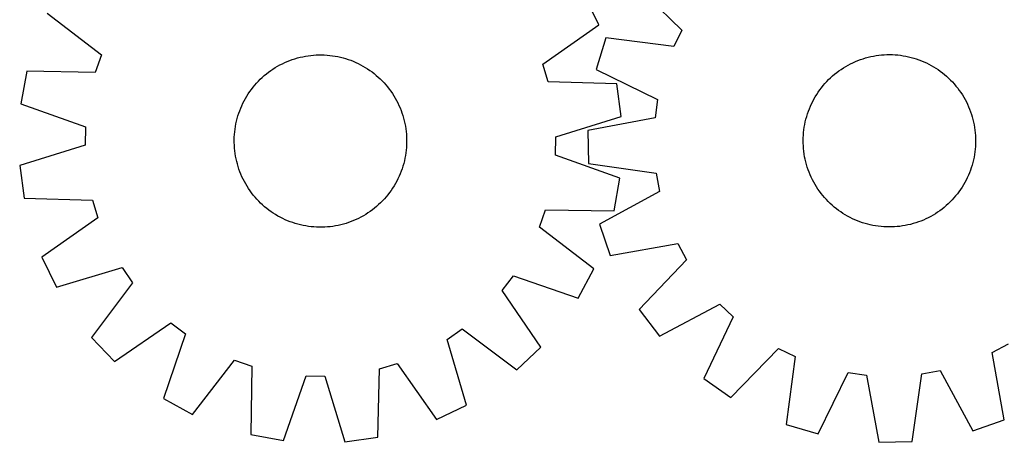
# Model space of a CAD drawing. Header units: millimetres. Extents: x 7 to 1493, y 7 to 2993.
# Tile 9 of 14: x 590 to 1047, y 2116 to 2312. Entities that reach past the tile are written whole.
import ezdxf

# ---------------------------------------------------------------- set-up
doc = ezdxf.new("R2010")
doc.units = ezdxf.units.MM
doc.layers.add('CUT', color=7, linetype='CONTINUOUS', true_color=0x000000)

msp = doc.modelspace()

# ---------------------------------------------------------------- linework, layer by layer
at = {"layer": 'CUT'}
for p, q in [((874.625994, 2329.130785), (897.419689, 2307.007897)), ((859.015604, 2309.378046), (852.322079, 2323.231827)), ((602.982917, 2314.795943), (628.173703, 2295.446549)), ((833.028831, 2291.111618), (859.015604, 2309.378046)), ((897.419689, 2307.007897), (893.68406, 2299.290096)), ((862.192326, 2303.442856), (857.738002, 2288.715685)), ((893.68406, 2299.290096), (862.192326, 2303.442856)), ((628.173703, 2295.446549), (625.352156, 2287.349745)), ((715.572736, 2292.875222), (716.754007, 2293.303716)), ((716.754007, 2293.303716), (717.948153, 2293.694894)), ((717.948153, 2293.694894), (719.153998, 2294.04837)), ((719.153998, 2294.04837), (720.370351, 2294.363796)), ((720.370351, 2294.363796), (721.596011, 2294.640859)), ((721.596011, 2294.640859), (722.829769, 2294.879286)), ((722.829769, 2294.879286), (724.070408, 2295.078843)), ((724.070408, 2295.078843), (725.316702, 2295.239331)), ((725.316702, 2295.239331), (726.567423, 2295.360594)), ((726.567423, 2295.360594), (727.821335, 2295.44251)), ((727.821335, 2295.44251), (729.077202, 2295.485)), ((729.077202, 2295.485), (730.333784, 2295.488021)), ((730.333784, 2295.488021), (731.589841, 2295.45157)), ((731.589841, 2295.45157), (732.844132, 2295.375684)), ((732.844132, 2295.375684), (734.095422, 2295.260437)), ((734.095422, 2295.260437), (735.342474, 2295.105942)), ((735.342474, 2295.105942), (736.584057, 2294.912354)), ((736.584057, 2294.912354), (737.818948, 2294.679861)), ((737.818948, 2294.679861), (739.045926, 2294.408695)), ((739.045926, 2294.408695), (740.263781, 2294.099121)), ((740.263781, 2294.099121), (741.471311, 2293.751447)), ((741.471311, 2293.751447), (742.667325, 2293.366015)), ((742.667325, 2293.366015), (743.850642, 2292.943206)), ((979.158249, 2292.846638), (980.335091, 2293.28715)), ((980.335091, 2293.28715), (981.525189, 2293.690479)), ((981.525189, 2293.690479), (982.727368, 2294.056227)), ((982.727368, 2294.056227), (983.940442, 2294.384034)), ((983.940442, 2294.384034), (985.163215, 2294.673575)), ((985.163215, 2294.673575), (986.394479, 2294.924565)), ((986.394479, 2294.924565), (987.633019, 2295.136756)), ((987.633019, 2295.136756), (988.877613, 2295.309939)), ((988.877613, 2295.309939), (990.127033, 2295.443942)), ((990.127033, 2295.443942), (991.380045, 2295.538635)), ((991.380045, 2295.538635), (992.635414, 2295.593923)), ((992.635414, 2295.593923), (993.8919, 2295.609751)), ((993.8919, 2295.609751), (995.148263, 2295.586104)), ((995.148263, 2295.586104), (996.403263, 2295.523006)), ((996.403263, 2295.523006), (997.655662, 2295.420518)), ((997.655662, 2295.420518), (998.904223, 2295.278743)), ((998.904223, 2295.278743), (1000.147716, 2295.097818)), ((1000.147716, 2295.097818), (1001.384912, 2294.877924)), ((1001.384912, 2294.877924), (1002.61459, 2294.619278)), ((1002.61459, 2294.619278), (1003.835537, 2294.322133)), ((1003.835537, 2294.322133), (1005.046548, 2293.986785)), ((1005.046548, 2293.986785), (1006.246428, 2293.613563)), ((1006.246428, 2293.613563), (1007.433993, 2293.202836)), ((706.722825, 2288.162159), (707.760422, 2288.870961)), ((707.760422, 2288.870961), (708.81977, 2289.546822)), ((708.81977, 2289.546822), (709.899825, 2290.189075)), ((709.899825, 2290.189075), (710.999521, 2290.797085)), ((710.999521, 2290.797085), (712.117772, 2291.370253)), ((712.117772, 2291.370253), (713.253474, 2291.908013)), ((713.253474, 2291.908013), (714.405508, 2292.409834)), ((714.405508, 2292.409834), (715.572736, 2292.875222)), ((743.850642, 2292.943206), (745.020094, 2292.483436)), ((745.020094, 2292.483436), (746.174528, 2291.98716)), ((746.174528, 2291.98716), (747.312803, 2291.454867)), ((747.312803, 2291.454867), (748.433797, 2290.887083)), ((748.433797, 2290.887083), (749.536404, 2290.284367)), ((749.536404, 2290.284367), (750.619534, 2289.647315)), ((750.619534, 2289.647315), (751.68212, 2288.976556)), ((751.68212, 2288.976556), (752.723113, 2288.272751)), ((835.505333, 2282.902702), (833.028831, 2291.111618)), ((857.738002, 2288.715685), (886.252443, 2274.719207)), ((970.356835, 2288.043619), (971.387153, 2288.76296)), ((971.387153, 2288.76296), (972.439558, 2289.449583)), ((972.439558, 2289.449583), (973.513011, 2290.10281)), ((973.513011, 2290.10281), (974.606452, 2290.721998)), ((974.606452, 2290.721998), (975.718803, 2291.306533)), ((975.718803, 2291.306533), (976.848966, 2291.855841)), ((976.848966, 2291.855841), (977.995825, 2292.369378)), ((977.995825, 2292.369378), (979.158249, 2292.846638)), ((1007.433993, 2293.202836), (1008.608071, 2292.75501)), ((1008.608071, 2292.75501), (1009.767503, 2292.270526)), ((1009.767503, 2292.270526), (1010.911144, 2291.749862)), ((1010.911144, 2291.749862), (1012.037867, 2291.193533)), ((1012.037867, 2291.193533), (1013.146559, 2290.602087)), ((1013.146559, 2290.602087), (1014.236127, 2289.976108)), ((1014.236127, 2289.976108), (1015.305494, 2289.316213)), ((1015.305494, 2289.316213), (1016.353606, 2288.623055)), ((593.591678, 2287.846537), (590.863805, 2272.704237)), ((625.352156, 2287.349745), (593.591678, 2287.846537)), ((701.009755, 2283.258933), (701.896156, 2284.149607)), ((701.896156, 2284.149607), (702.810097, 2285.011998)), ((702.810097, 2285.011998), (703.750675, 2285.845257)), ((703.750675, 2285.845257), (704.716962, 2286.64856)), ((704.716962, 2286.64856), (705.708005, 2287.421115)), ((705.708005, 2287.421115), (706.722825, 2288.162159)), ((752.723113, 2288.272751), (753.741484, 2287.536594)), ((753.741484, 2287.536594), (754.73623, 2286.768814)), ((754.73623, 2286.768814), (755.706369, 2285.970166)), ((755.706369, 2285.970166), (756.650943, 2285.14144)), ((756.650943, 2285.14144), (757.569019, 2284.283453)), ((757.569019, 2284.283453), (758.459693, 2283.397051)), ((965.571314, 2283.98208), (966.476417, 2284.853742)), ((966.476417, 2284.853742), (967.408454, 2285.696544)), ((967.408454, 2285.696544), (968.366503, 2286.509654)), ((968.366503, 2286.509654), (969.34962, 2287.29227)), ((969.34962, 2287.29227), (970.356835, 2288.043619)), ((1016.353606, 2288.623055), (1017.379428, 2287.897317)), ((1017.379428, 2287.897317), (1018.381947, 2287.139714)), ((1018.381947, 2287.139714), (1019.360176, 2286.350996)), ((1019.360176, 2286.350996), (1020.313147, 2285.53194)), ((1020.313147, 2285.53194), (1021.239921, 2284.683355)), ((1021.239921, 2284.683355), (1022.139583, 2283.806078)), ((697.756613, 2279.431398), (698.524394, 2280.426144)), ((698.524394, 2280.426144), (699.323042, 2281.396283)), ((699.323042, 2281.396283), (700.151768, 2282.340856)), ((700.151768, 2282.340856), (701.009755, 2283.258933)), ((758.459693, 2283.397051), (759.322084, 2282.483111)), ((759.322084, 2282.483111), (760.155343, 2281.542533)), ((760.155343, 2281.542533), (760.958646, 2280.576245)), ((760.958646, 2280.576245), (761.731201, 2279.585203)), ((761.731201, 2279.585203), (762.472245, 2278.570382)), ((867.258396, 2282.055487), (835.505333, 2282.902702)), ((869.343263, 2266.811345), (867.258396, 2282.055487)), ((961.480075, 2279.221925), (962.237678, 2280.224445)), ((962.237678, 2280.224445), (963.026396, 2281.202673)), ((963.026396, 2281.202673), (963.845452, 2282.155644)), ((963.845452, 2282.155644), (964.694037, 2283.082418)), ((964.694037, 2283.082418), (965.571314, 2283.98208)), ((1022.139583, 2283.806078), (1023.011245, 2282.900974)), ((1023.011245, 2282.900974), (1023.854047, 2281.968938)), ((1023.854047, 2281.968938), (1024.667157, 2281.010889)), ((1024.667157, 2281.010889), (1025.449773, 2280.027771)), ((1025.449773, 2280.027771), (1026.201122, 2279.020557)), ((694.406125, 2274.123711), (695.008841, 2275.226318)), ((695.008841, 2275.226318), (695.645892, 2276.309448)), ((695.645892, 2276.309448), (696.316652, 2277.372034)), ((696.316652, 2277.372034), (697.020457, 2278.413026)), ((697.020457, 2278.413026), (697.756613, 2279.431398)), ((762.472245, 2278.570382), (763.181048, 2277.532786)), ((763.181048, 2277.532786), (763.856908, 2276.473438)), ((763.856908, 2276.473438), (764.499161, 2275.393383)), ((764.499161, 2275.393383), (765.107171, 2274.293687)), ((958.183859, 2273.880365), (958.775305, 2274.989057)), ((958.775305, 2274.989057), (959.401284, 2276.078624)), ((959.401284, 2276.078624), (960.061179, 2277.147991)), ((960.061179, 2277.147991), (960.754337, 2278.196103)), ((960.754337, 2278.196103), (961.480075, 2279.221925)), ((1026.201122, 2279.020557), (1026.920463, 2277.990239)), ((1026.920463, 2277.990239), (1027.607086, 2276.937834)), ((1027.607086, 2276.937834), (1028.260313, 2275.864381)), ((1028.260313, 2275.864381), (1028.8795, 2274.77094)), ((590.863805, 2272.704237), (620.800959, 2262.086251)), ((692.350002, 2269.540556), (692.809771, 2270.710008)), ((692.809771, 2270.710008), (693.306048, 2271.864442)), ((693.306048, 2271.864442), (693.838341, 2273.002717)), ((693.838341, 2273.002717), (694.406125, 2274.123711)), ((765.107171, 2274.293687), (765.680339, 2273.175436)), ((765.680339, 2273.175436), (766.218099, 2272.039733)), ((766.218099, 2272.039733), (766.71992, 2270.887699)), ((766.71992, 2270.887699), (767.185308, 2269.720471)), ((886.252443, 2274.719207), (885.084581, 2266.22477)), ((956.174555, 2269.276491), (956.622382, 2270.450568)), ((956.622382, 2270.450568), (957.106866, 2271.61)), ((957.106866, 2271.61), (957.62753, 2272.753642)), ((957.62753, 2272.753642), (958.183859, 2273.880365)), ((1028.8795, 2274.77094), (1029.464036, 2273.658589)), ((1029.464036, 2273.658589), (1030.013343, 2272.528426)), ((1030.013343, 2272.528426), (1030.526881, 2271.381567)), ((1030.526881, 2271.381567), (1031.004141, 2270.219143)), ((690.884513, 2264.73584), (691.194086, 2265.953695)), ((691.194086, 2265.953695), (691.54176, 2267.161225)), ((691.54176, 2267.161225), (691.927192, 2268.357239)), ((691.927192, 2268.357239), (692.350002, 2269.540556)), ((767.185308, 2269.720471), (767.613802, 2268.539201)), ((767.613802, 2268.539201), (768.00498, 2267.345054)), ((768.00498, 2267.345054), (768.358457, 2266.13921)), ((768.358457, 2266.13921), (768.673882, 2264.922857)), ((838.983736, 2257.469295), (869.343263, 2266.811345)), ((885.084581, 2266.22477), (853.850888, 2260.442798)), ((955.055258, 2265.678034), (955.390607, 2266.889046)), ((955.390607, 2266.889046), (955.763829, 2268.088926)), ((955.763829, 2268.088926), (956.174555, 2269.276491)), ((1031.004141, 2270.219143), (1031.444653, 2269.042301)), ((1031.444653, 2269.042301), (1031.847982, 2267.852203)), ((1031.847982, 2267.852203), (1032.21373, 2266.650024)), ((1032.21373, 2266.650024), (1032.541536, 2265.43695)), ((620.800959, 2262.086251), (620.619558, 2253.513827)), ((690.187265, 2261.032387), (690.380854, 2262.273971)), ((690.380854, 2262.273971), (690.613346, 2263.508861)), ((690.613346, 2263.508861), (690.884513, 2264.73584)), ((768.673882, 2264.922857), (768.950945, 2263.697197)), ((768.950945, 2263.697197), (769.189372, 2262.463439)), ((769.189372, 2262.463439), (769.388929, 2261.2228)), ((954.098649, 2260.746721), (954.279574, 2261.990213)), ((954.279574, 2261.990213), (954.499468, 2263.227409)), ((954.499468, 2263.227409), (954.758114, 2264.457087)), ((954.758114, 2264.457087), (955.055258, 2265.678034)), ((1032.541536, 2265.43695), (1032.831077, 2264.214177)), ((1032.831077, 2264.214177), (1033.082067, 2262.982913)), ((1033.082067, 2262.982913), (1033.294258, 2261.744373)), ((1033.294258, 2261.744373), (1033.467441, 2260.499779)), ((689.805187, 2256.023698), (689.841637, 2257.279754)), ((689.841637, 2257.279754), (689.917524, 2258.534046)), ((689.917524, 2258.534046), (690.032771, 2259.785336)), ((690.032771, 2259.785336), (690.187265, 2261.032387)), ((769.388929, 2261.2228), (769.549418, 2259.976505)), ((769.549418, 2259.976505), (769.67068, 2258.725785)), ((769.67068, 2258.725785), (769.752596, 2257.471872)), ((769.752596, 2257.471872), (769.795086, 2256.216005)), ((838.802335, 2248.89687), (838.983736, 2257.469295)), ((853.850888, 2260.442798), (854.165521, 2245.059965)), ((953.767641, 2255.734397), (953.791288, 2256.99076)), ((953.791288, 2256.99076), (953.854386, 2258.24576)), ((953.854386, 2258.24576), (953.956873, 2259.498159)), ((953.956873, 2259.498159), (954.098649, 2260.746721)), ((1033.467441, 2260.499779), (1033.601445, 2259.250359)), ((1033.601445, 2259.250359), (1033.696138, 2257.997346)), ((1033.696138, 2257.997346), (1033.751425, 2256.741978)), ((1033.751425, 2256.741978), (1033.767254, 2255.485492)), ((620.619558, 2253.513827), (590.260031, 2244.171777)), ((689.808208, 2254.767116), (689.805187, 2256.023698)), ((689.850697, 2253.511249), (689.808208, 2254.767116)), ((689.932614, 2252.257337), (689.850697, 2253.511249)), ((690.053876, 2251.006616), (689.932614, 2252.257337)), ((769.68577, 2252.449075), (769.570523, 2251.197786)), ((769.761656, 2253.703367), (769.68577, 2252.449075)), ((769.798107, 2254.959424), (769.761656, 2253.703367)), ((769.795086, 2256.216005), (769.798107, 2254.959424)), ((953.783469, 2254.477911), (953.767641, 2255.734397)), ((953.838757, 2253.222543), (953.783469, 2254.477911)), ((953.933449, 2251.96953), (953.838757, 2253.222543)), ((1033.680509, 2252.974129), (1033.578021, 2251.72173)), ((1033.743607, 2254.229129), (1033.680509, 2252.974129)), ((1033.767254, 2255.485492), (1033.743607, 2254.229129)), ((690.214365, 2249.760321), (690.053876, 2251.006616)), ((690.413921, 2248.519683), (690.214365, 2249.760321)), ((690.652349, 2247.285925), (690.413921, 2248.519683)), ((769.22244, 2248.70915), (768.989947, 2247.47426)), ((769.416029, 2249.950734), (769.22244, 2248.70915)), ((769.570523, 2251.197786), (769.416029, 2249.950734)), ((868.739488, 2238.278885), (838.802335, 2248.89687)), ((954.067453, 2250.720111), (953.933449, 2251.96953)), ((954.240636, 2249.475516), (954.067453, 2250.720111)), ((954.452827, 2248.236976), (954.240636, 2249.475516)), ((954.703817, 2247.005712), (954.452827, 2248.236976)), ((1033.035427, 2247.99248), (1032.77678, 2246.762802)), ((1033.255321, 2249.229676), (1033.035427, 2247.99248)), ((1033.436245, 2250.473169), (1033.255321, 2249.229676)), ((1033.578021, 2251.72173), (1033.436245, 2250.473169)), ((590.260031, 2244.171777), (592.344898, 2228.927634)), ((690.929412, 2246.060265), (690.652349, 2247.285925)), ((691.244837, 2244.843912), (690.929412, 2246.060265)), ((691.598313, 2243.638067), (691.244837, 2244.843912)), ((691.989492, 2242.443921), (691.598313, 2243.638067)), ((768.061534, 2243.821896), (767.676102, 2242.625882)), ((768.409208, 2245.029427), (768.061534, 2243.821896)), ((768.718781, 2246.247282), (768.409208, 2245.029427)), ((768.989947, 2247.47426), (768.718781, 2246.247282)), ((854.165521, 2245.059965), (885.609515, 2240.55997)), ((954.993358, 2245.78294), (954.703817, 2247.005712)), ((955.321165, 2244.569865), (954.993358, 2245.78294)), ((955.686913, 2243.367686), (955.321165, 2244.569865)), ((956.090242, 2242.177588), (955.686913, 2243.367686)), ((1031.771066, 2243.130963), (1031.360339, 2241.943399)), ((1032.144288, 2244.330844), (1031.771066, 2243.130963)), ((1032.479636, 2245.541855), (1032.144288, 2244.330844)), ((1032.77678, 2246.762802), (1032.479636, 2245.541855)), ((692.417986, 2241.26265), (691.989492, 2242.443921)), ((692.883373, 2240.095422), (692.417986, 2241.26265)), ((693.385195, 2238.943388), (692.883373, 2240.095422)), ((693.922955, 2237.807685), (693.385195, 2238.943388)), ((766.297246, 2239.11868), (765.764953, 2237.980404)), ((766.793522, 2240.273113), (766.297246, 2239.11868)), ((767.253292, 2241.442565), (766.793522, 2240.273113)), ((767.676102, 2242.625882), (767.253292, 2241.442565)), ((885.609515, 2240.55997), (887.123737, 2232.12039)), ((956.530754, 2241.000747), (956.090242, 2242.177588)), ((957.008014, 2239.838323), (956.530754, 2241.000747)), ((957.521551, 2238.691463), (957.008014, 2239.838323)), ((958.070859, 2237.5613), (957.521551, 2238.691463)), ((1029.907365, 2238.466248), (1029.351036, 2237.339525)), ((1030.428029, 2239.609889), (1029.907365, 2238.466248)), ((1030.912513, 2240.769321), (1030.428029, 2239.609889)), ((1031.360339, 2241.943399), (1030.912513, 2240.769321)), ((694.496123, 2236.689434), (693.922955, 2237.807685)), ((695.104133, 2235.589739), (694.496123, 2236.689434)), ((695.746385, 2234.509684), (695.104133, 2235.589739)), ((696.422246, 2233.450335), (695.746385, 2234.509684)), ((763.957401, 2234.673673), (763.286642, 2233.611087)), ((764.594453, 2235.756804), (763.957401, 2234.673673)), ((765.197169, 2236.85941), (764.594453, 2235.756804)), ((765.764953, 2237.980404), (765.197169, 2236.85941)), ((866.011615, 2223.136584), (868.739488, 2238.278885)), ((958.655394, 2236.448949), (958.070859, 2237.5613)), ((959.274581, 2235.355508), (958.655394, 2236.448949)), ((959.927809, 2234.282055), (959.274581, 2235.355508)), ((960.614432, 2233.22965), (959.927809, 2234.282055)), ((1027.473716, 2234.071898), (1026.780558, 2233.023786)), ((1028.13361, 2235.141265), (1027.473716, 2234.071898)), ((1028.759589, 2236.230833), (1028.13361, 2235.141265)), ((1029.351036, 2237.339525), (1028.759589, 2236.230833)), ((697.131049, 2232.412739), (696.422246, 2233.450335)), ((697.872093, 2231.397919), (697.131049, 2232.412739)), ((698.644648, 2230.406876), (697.872093, 2231.397919)), ((699.447951, 2229.440589), (698.644648, 2230.406876)), ((700.281209, 2228.500011), (699.447951, 2229.440589)), ((760.280252, 2229.586839), (759.451526, 2228.642265)), ((761.0789, 2230.556977), (760.280252, 2229.586839)), ((761.846681, 2231.551723), (761.0789, 2230.556977)), ((762.582837, 2232.570095), (761.846681, 2231.551723)), ((763.286642, 2233.611087), (762.582837, 2232.570095)), ((887.123737, 2232.12039), (859.205458, 2216.969667)), ((961.333773, 2232.199332), (960.614432, 2233.22965)), ((962.085122, 2231.192118), (961.333773, 2232.199332)), ((962.867738, 2230.209001), (962.085122, 2231.192118)), ((963.680848, 2229.250951), (962.867738, 2230.209001)), ((1024.508499, 2230.017216), (1023.689443, 2229.064245)), ((1025.297217, 2230.995444), (1024.508499, 2230.017216)), ((1026.054819, 2231.997964), (1025.297217, 2230.995444)), ((1026.780558, 2233.023786), (1026.054819, 2231.997964)), ((592.344898, 2228.927634), (624.09796, 2228.080419)), ((624.09796, 2228.080419), (626.574463, 2219.871503)), ((701.143601, 2227.58607), (700.281209, 2228.500011)), ((702.034275, 2226.699669), (701.143601, 2227.58607)), ((702.952351, 2225.841682), (702.034275, 2226.699669)), ((703.896925, 2225.012955), (702.952351, 2225.841682)), ((704.867064, 2224.214308), (703.896925, 2225.012955)), ((755.852619, 2225.137865), (754.886331, 2224.334562)), ((756.793197, 2225.971123), (755.852619, 2225.137865)), ((757.707137, 2226.833515), (756.793197, 2225.971123)), ((758.593539, 2227.724188), (757.707137, 2226.833515)), ((759.451526, 2228.642265), (758.593539, 2227.724188)), ((964.52365, 2228.318915), (963.680848, 2229.250951)), ((965.395312, 2227.413811), (964.52365, 2228.318915)), ((966.294974, 2226.536534), (965.395312, 2227.413811)), ((967.221748, 2225.687949), (966.294974, 2226.536534)), ((968.174719, 2224.868893), (967.221748, 2225.687949)), ((969.152947, 2224.080175), (968.174719, 2224.868893)), ((1020.126441, 2225.523345), (1019.168391, 2224.710235)), ((1021.058477, 2226.366147), (1020.126441, 2225.523345)), ((1021.963581, 2227.237809), (1021.058477, 2226.366147)), ((1022.840858, 2228.137471), (1021.963581, 2227.237809)), ((1023.689443, 2229.064245), (1022.840858, 2228.137471)), ((705.861809, 2223.446527), (704.867064, 2224.214308)), ((706.880181, 2222.710371), (705.861809, 2223.446527)), ((707.921174, 2222.006566), (706.880181, 2222.710371)), ((708.983759, 2221.335806), (707.921174, 2222.006566)), ((710.06689, 2220.698754), (708.983759, 2221.335806)), ((711.169496, 2220.096039), (710.06689, 2220.698754)), ((748.603773, 2220.186036), (747.485522, 2219.612869)), ((749.703469, 2220.794047), (748.603773, 2220.186036)), ((750.783524, 2221.436299), (749.703469, 2220.794047)), ((751.842872, 2222.11216), (750.783524, 2221.436299)), ((752.880468, 2222.820962), (751.842872, 2222.11216)), ((753.895289, 2223.562007), (752.880468, 2222.820962)), ((754.886331, 2224.334562), (753.895289, 2223.562007)), ((831.42959, 2215.536572), (834.251138, 2223.633376)), ((834.251138, 2223.633376), (866.011615, 2223.136584)), ((970.155467, 2223.322573), (969.152947, 2224.080175)), ((971.181289, 2222.596834), (970.155467, 2223.322573)), ((972.229401, 2221.903676), (971.181289, 2222.596834)), ((973.298768, 2221.243782), (972.229401, 2221.903676)), ((974.388335, 2220.617802), (973.298768, 2221.243782)), ((975.497027, 2220.026356), (974.388335, 2220.617802)), ((1012.928443, 2220.497892), (1011.816092, 2219.913356)), ((1014.021884, 2221.117079), (1012.928443, 2220.497892)), ((1015.095337, 2221.770306), (1014.021884, 2221.117079)), ((1016.147741, 2222.456929), (1015.095337, 2221.770306)), ((1017.17806, 2223.17627), (1016.147741, 2222.456929)), ((1018.185274, 2223.927619), (1017.17806, 2223.17627)), ((1019.168391, 2224.710235), (1018.185274, 2223.927619)), ((626.574463, 2219.871503), (600.58769, 2201.605076)), ((712.29049, 2219.528254), (711.169496, 2220.096039)), ((713.428766, 2218.995961), (712.29049, 2219.528254)), ((714.583199, 2218.499685), (713.428766, 2218.995961)), ((715.752652, 2218.039915), (714.583199, 2218.499685)), ((716.935969, 2217.617106), (715.752652, 2218.039915)), ((718.131982, 2217.231674), (716.935969, 2217.617106)), ((719.339513, 2216.884), (718.131982, 2217.231674)), ((720.557368, 2216.574427), (719.339513, 2216.884)), ((721.784346, 2216.30326), (720.557368, 2216.574427)), ((723.019236, 2216.070768), (721.784346, 2216.30326)), ((724.26082, 2215.877179), (723.019236, 2216.070768)), ((725.507872, 2215.722685), (724.26082, 2215.877179)), ((726.759161, 2215.607438), (725.507872, 2215.722685)), ((728.013453, 2215.531551), (726.759161, 2215.607438)), ((733.035871, 2215.622528), (731.781958, 2215.540611)), ((734.286592, 2215.74379), (733.035871, 2215.622528)), ((735.532886, 2215.904279), (734.286592, 2215.74379)), ((736.773525, 2216.103835), (735.532886, 2215.904279)), ((738.007283, 2216.342263), (736.773525, 2216.103835)), ((739.232943, 2216.619326), (738.007283, 2216.342263)), ((740.449296, 2216.934751), (739.232943, 2216.619326)), ((741.65514, 2217.288227), (740.449296, 2216.934751)), ((742.849287, 2217.679405), (741.65514, 2217.288227)), ((744.030557, 2218.1079), (742.849287, 2217.679405)), ((745.197785, 2218.573287), (744.030557, 2218.1079)), ((746.349819, 2219.075109), (745.197785, 2218.573287)), ((747.485522, 2219.612869), (746.349819, 2219.075109)), ((859.205458, 2216.969667), (864.258248, 2202.43695)), ((976.62375, 2219.470027), (975.497027, 2220.026356)), ((977.767392, 2218.949363), (976.62375, 2219.470027)), ((978.926824, 2218.464879), (977.767392, 2218.949363)), ((980.100901, 2218.017053), (978.926824, 2218.464879)), ((981.288466, 2217.606326), (980.100901, 2218.017053)), ((982.488346, 2217.233104), (981.288466, 2217.606326)), ((983.699358, 2216.897756), (982.488346, 2217.233104)), ((984.920305, 2216.600612), (983.699358, 2216.897756)), ((986.149983, 2216.341965), (984.920305, 2216.600612)), ((987.387179, 2216.122071), (986.149983, 2216.341965)), ((988.630671, 2215.941147), (987.387179, 2216.122071)), ((989.879233, 2215.799371), (988.630671, 2215.941147)), ((991.131632, 2215.696883), (989.879233, 2215.799371)), ((992.386632, 2215.633785), (991.131632, 2215.696883)), ((993.642995, 2215.610138), (992.386632, 2215.633785)), ((994.899481, 2215.625967), (993.642995, 2215.610138)), ((996.154849, 2215.681254), (994.899481, 2215.625967)), ((997.407862, 2215.775947), (996.154849, 2215.681254)), ((998.657281, 2215.909951), (997.407862, 2215.775947)), ((999.901876, 2216.083134), (998.657281, 2215.909951)), ((1001.140416, 2216.295325), (999.901876, 2216.083134)), ((1002.37168, 2216.546315), (1001.140416, 2216.295325)), ((1003.594452, 2216.835856), (1002.37168, 2216.546315)), ((1004.807527, 2217.163662), (1003.594452, 2216.835856)), ((1006.009706, 2217.52941), (1004.807527, 2217.163662)), ((1007.199804, 2217.932739), (1006.009706, 2217.52941)), ((1008.376645, 2218.373251), (1007.199804, 2217.932739)), ((1009.539069, 2218.850511), (1008.376645, 2218.373251)), ((1010.685929, 2219.364048), (1009.539069, 2218.850511)), ((1011.816092, 2219.913356), (1010.685929, 2219.364048)), ((729.26951, 2215.4951), (728.013453, 2215.531551)), ((730.526092, 2215.498122), (729.26951, 2215.4951)), ((731.781958, 2215.540611), (730.526092, 2215.498122)), ((856.620377, 2196.187179), (831.42959, 2215.536572)), ((864.258248, 2202.43695), (895.553839, 2207.873929)), ((895.553839, 2207.873929), (899.601924, 2200.315332)), ((600.58769, 2201.605076), (607.281215, 2187.751294)), ((899.601924, 2200.315332), (877.731893, 2177.278915)), ((607.281215, 2187.751294), (637.741976, 2196.75778)), ((637.741976, 2196.75778), (642.633964, 2189.715919)), ((814.108794, 2186.087347), (819.294295, 2192.915959)), ((819.294295, 2192.915959), (849.346787, 2182.628955)), ((849.346787, 2182.628955), (856.620377, 2196.187179)), ((642.633964, 2189.715919), (623.56371, 2164.313159)), ((832.087365, 2159.900599), (814.108794, 2186.087347)), ((887.028239, 2165.018878), (915.111995, 2179.860622)), ((915.111995, 2179.860622), (921.297687, 2173.922896)), ((877.731893, 2177.278915), (887.028239, 2165.018878)), ((634.210685, 2153.205843), (660.397433, 2171.184413)), ((660.397433, 2171.184413), (667.226046, 2165.998912)), ((921.297687, 2173.922896), (907.616697, 2145.25575)), ((667.226046, 2165.998912), (656.939041, 2135.94642)), ((788.535427, 2163.43189), (795.577289, 2168.323878)), ((795.577289, 2168.323878), (820.980048, 2149.253624)), ((623.56371, 2164.313159), (634.210685, 2153.205843)), ((797.541913, 2132.971129), (788.535427, 2163.43189)), ((1041.503463, 2157.396337), (1049.06206, 2161.444421)), ((820.980048, 2149.253624), (832.087365, 2159.900599)), ((920.246607, 2136.468491), (942.369495, 2159.262186)), ((942.369495, 2159.262186), (950.087296, 2155.526557)), ((1046.940442, 2126.100746), (1041.503463, 2157.396337)), ((670.497265, 2128.672831), (689.846658, 2153.863617)), ((689.846658, 2153.863617), (697.943463, 2151.04207)), ((757.212788, 2149.787874), (765.421705, 2152.264377)), ((765.421705, 2152.264377), (783.688132, 2126.277603)), ((950.087296, 2155.526557), (945.934536, 2124.034823)), ((697.943463, 2151.04207), (697.44667, 2119.281592)), ((756.365573, 2118.034812), (757.212788, 2149.787874)), ((960.661707, 2119.5805), (974.658185, 2148.094941)), ((974.658185, 2148.094941), (983.152622, 2146.927078)), ((1004.317427, 2116.008018), (1008.817422, 2147.452013)), ((1008.817422, 2147.452013), (1017.257001, 2148.966235)), ((1017.257001, 2148.966235), (1032.407725, 2121.047955)), ((712.588971, 2116.553719), (723.206956, 2146.490872)), ((723.206956, 2146.490872), (731.779381, 2146.309472)), ((731.779381, 2146.309472), (741.121431, 2115.949945)), ((907.616697, 2145.25575), (920.246607, 2136.468491)), ((983.152622, 2146.927078), (988.934594, 2115.693385)), ((656.939041, 2135.94642), (670.497265, 2128.672831)), ((783.688132, 2126.277603), (797.541913, 2132.971129)), ((1032.407725, 2121.047955), (1046.940442, 2126.100746)), ((945.934536, 2124.034823), (960.661707, 2119.5805)), ((697.44667, 2119.281592), (712.588971, 2116.553719)), ((741.121431, 2115.949945), (756.365573, 2118.034812)), ((988.934594, 2115.693385), (1004.317427, 2116.008018))]:
    msp.add_line(p, q, dxfattribs=at)

doc.saveas('drawing.dxf')
